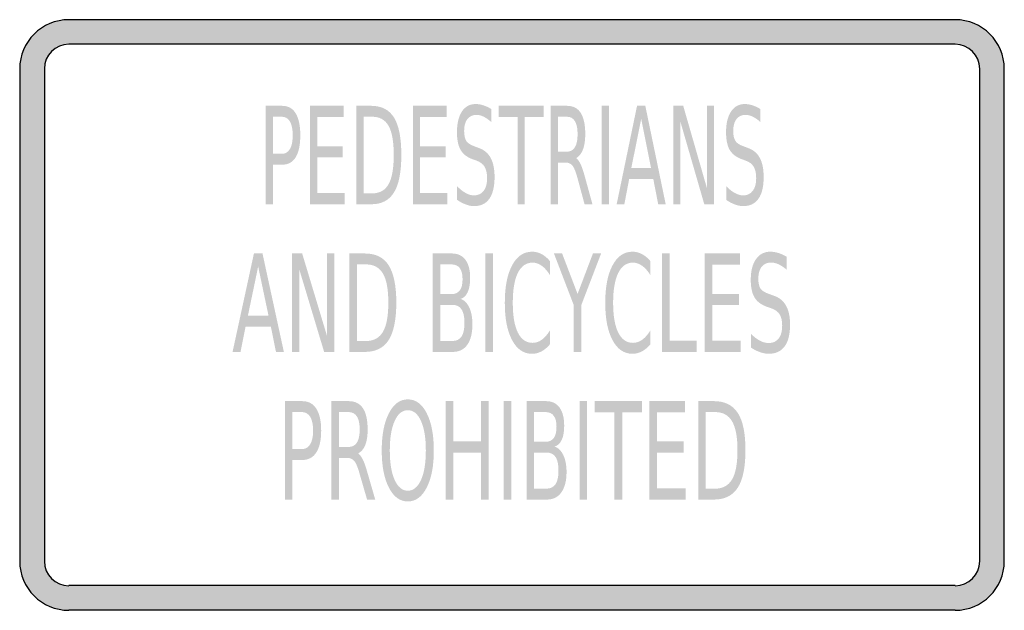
# Model space of a CAD drawing. Header units: inches. Extents: x -0.5 to 0.5, y -0.3 to 0.3.
import ezdxf

# ---------------------------------------------------------------- set-up
doc = ezdxf.new("R2010")
doc.units = ezdxf.units.IN
doc.header["$MEASUREMENT"] = 0

msp = doc.modelspace()

# ---------------------------------------------------------------- hatches: boundary and pattern name
h = msp.add_hatch(color=7)
h.paths.add_polyline_path([(0.45, -0.3), (-0.45, -0.3), (-0.4568, -0.2995), (-0.4633, -0.2982), (-0.4695, -0.296), (-0.4752, -0.2932), (-0.4805, -0.2895), (-0.4853, -0.2853), (-0.4895, -0.2805), (-0.4932, -0.2752), (-0.496, -0.2695), (-0.4982, -0.2633), (-0.4995, -0.2568), (-0.5, -0.25), (-0.5, 0.25), (-0.4995, 0.2568), (-0.4982, 0.2633), (-0.496, 0.2695), (-0.4932, 0.2752), (-0.4895, 0.2805), (-0.4853, 0.2853), (-0.4805, 0.2895), (-0.4752, 0.2932), (-0.4695, 0.296), (-0.4633, 0.2982), (-0.4568, 0.2995), (-0.45, 0.3), (0.45, 0.3), (0.4568, 0.2995), (0.4633, 0.2982), (0.4695, 0.296), (0.4752, 0.2932), (0.4805, 0.2895), (0.4853, 0.2853), (0.4895, 0.2805), (0.4932, 0.2752), (0.496, 0.2695), (0.4982, 0.2633), (0.4995, 0.2568), (0.5, 0.25), (0.5, -0.25), (0.4995, -0.2568), (0.4982, -0.2633), (0.496, -0.2695), (0.4932, -0.2752), (0.4895, -0.2805), (0.4853, -0.2853), (0.4805, -0.2895), (0.4752, -0.2932), (0.4695, -0.296), (0.4633, -0.2982), (0.4568, -0.2995), (0.45, -0.3)])
h.paths.add_polyline_path([(-0.475, 0.25), (-0.475, -0.25), (-0.4747, -0.2533), (-0.474, -0.2567), (-0.473, -0.2597), (-0.4715, -0.2627), (-0.4697, -0.2653), (-0.4677, -0.2677), (-0.4652, -0.2698), (-0.4627, -0.2715), (-0.4597, -0.273), (-0.4567, -0.274), (-0.4533, -0.2747), (-0.45, -0.275), (0.45, -0.275), (0.4533, -0.2747), (0.4567, -0.274), (0.4597, -0.273), (0.4627, -0.2715), (0.4653, -0.2698), (0.4677, -0.2677), (0.4698, -0.2653), (0.4715, -0.2627), (0.473, -0.2597), (0.474, -0.2567), (0.4747, -0.2533), (0.475, -0.25), (0.475, 0.25), (0.4747, 0.2533), (0.474, 0.2567), (0.473, 0.2597), (0.4715, 0.2627), (0.4698, 0.2652), (0.4677, 0.2677), (0.4653, 0.2698), (0.4627, 0.2715), (0.4597, 0.273), (0.4567, 0.274), (0.4533, 0.2747), (0.45, 0.275), (-0.45, 0.275), (-0.4533, 0.2747), (-0.4567, 0.274), (-0.4597, 0.273), (-0.4627, 0.2715), (-0.4652, 0.2698), (-0.4677, 0.2677), (-0.4697, 0.2652), (-0.4715, 0.2627), (-0.473, 0.2597), (-0.474, 0.2567), (-0.4747, 0.2533), (-0.475, 0.25)], flags=0)
h = msp.add_hatch(color=7)
edge = h.paths.add_edge_path()
edge.add_line((-0.2501, 0.2125), (-0.2335, 0.2125))
edge.add_spline(control_points=[(-0.2335, 0.2125), (-0.2274, 0.2125), (-0.2228, 0.21), (-0.2197, 0.2049), (-0.2166, 0.1998), (-0.215, 0.1924), (-0.215, 0.1826), (-0.215, 0.1728), (-0.2166, 0.1653), (-0.2197, 0.1602), (-0.2228, 0.1552), (-0.2274, 0.1527), (-0.2335, 0.1527)], knot_values=[0, 0, 0, 0, 1, 1, 1, 2, 2, 2, 3, 3, 3, 4, 4, 4, 4], degree=3, periodic=0)
edge.add_line((-0.2335, 0.1527), (-0.2427, 0.1527))
edge.add_line((-0.2427, 0.1527), (-0.2427, 0.1125))
edge.add_line((-0.2427, 0.1125), (-0.2501, 0.1125))
edge.add_line((-0.2501, 0.1125), (-0.2501, 0.2125))
edge = h.paths.add_edge_path(flags=0)
edge.add_line((-0.2427, 0.2014), (-0.2427, 0.1638))
edge.add_line((-0.2427, 0.1638), (-0.2335, 0.1638))
edge.add_spline(control_points=[(-0.2335, 0.1638), (-0.2301, 0.1638), (-0.2274, 0.1654), (-0.2255, 0.1687), (-0.2237, 0.1719), (-0.2227, 0.1766), (-0.2227, 0.1826), (-0.2227, 0.1886), (-0.2237, 0.1932), (-0.2255, 0.1965), (-0.2274, 0.1997), (-0.2301, 0.2014), (-0.2335, 0.2014)], knot_values=[0, 0, 0, 0, 1, 1, 1, 2, 2, 2, 3, 3, 3, 4, 4, 4, 4], degree=3, periodic=0)
edge.add_line((-0.2335, 0.2014), (-0.2427, 0.2014))
for points in [[(-0.2051, 0.2125), (-0.1708, 0.2125), (-0.1708, 0.2011), (-0.1978, 0.2011), (-0.1978, 0.1715), (-0.1719, 0.1715), (-0.1719, 0.1601), (-0.1978, 0.1601), (-0.1978, 0.1239), (-0.1701, 0.1239), (-0.1701, 0.1125), (-0.2051, 0.1125), (-0.2051, 0.2125)], [(-0.1006, 0.2125), (-0.0663, 0.2125), (-0.0663, 0.2011), (-0.0933, 0.2011), (-0.0933, 0.1715), (-0.0674, 0.1715), (-0.0674, 0.1601), (-0.0933, 0.1601), (-0.0933, 0.1239), (-0.0656, 0.1239), (-0.0656, 0.1125), (-0.1006, 0.1125), (-0.1006, 0.2125)], [(-0.0137, 0.2125), (0.0323, 0.2125), (0.0323, 0.2011), (0.013, 0.2011), (0.013, 0.1125), (0.0056, 0.1125), (0.0056, 0.2011), (-0.0137, 0.2011), (-0.0137, 0.2125)], [(0.0911, 0.2125), (0.0984, 0.2125), (0.0984, 0.1125), (0.0911, 0.1125), (0.0911, 0.2125)], [(0.164, 0.2125), (0.1739, 0.2125), (0.198, 0.1288), (0.198, 0.2125), (0.2052, 0.2125), (0.2052, 0.1125), (0.1953, 0.1125), (0.1711, 0.1961), (0.1711, 0.1125), (0.164, 0.1125), (0.164, 0.2125)], [(-0.2235, 0.0625), (-0.2131, 0.0625), (-0.1879, -0.0212), (-0.1879, 0.0625), (-0.1805, 0.0625), (-0.1805, -0.0375), (-0.1908, -0.0375), (-0.216, 0.0462), (-0.216, -0.0375), (-0.2235, -0.0375), (-0.2235, 0.0625)], [(-0.027, 0.0625), (-0.0193, 0.0625), (-0.0193, -0.0375), (-0.027, -0.0375), (-0.027, 0.0625)], [(0.0426, 0.0625), (0.0509, 0.0625), (0.0666, 0.0214), (0.0822, 0.0625), (0.0905, 0.0625), (0.0704, 0.0101), (0.0704, -0.0375), (0.0627, -0.0375), (0.0627, 0.0101), (0.0426, 0.0625)], [(0.1523, 0.0625), (0.16, 0.0625), (0.16, -0.0261), (0.1877, -0.0261), (0.1877, -0.0375), (0.1523, -0.0375), (0.1523, 0.0625)], [(0.1957, 0.0625), (0.2316, 0.0625), (0.2316, 0.0511), (0.2034, 0.0511), (0.2034, 0.0215), (0.2305, 0.0215), (0.2305, 0.0101), (0.2034, 0.0101), (0.2034, -0.0261), (0.2323, -0.0261), (0.2323, -0.0375), (0.1957, -0.0375), (0.1957, 0.0625)], [(-0.0673, -0.0875), (-0.0595, -0.0875), (-0.0595, -0.1285), (-0.0315, -0.1285), (-0.0315, -0.0875), (-0.0237, -0.0875), (-0.0237, -0.1875), (-0.0315, -0.1875), (-0.0315, -0.1399), (-0.0595, -0.1399), (-0.0595, -0.1875), (-0.0673, -0.1875), (-0.0673, -0.0875)], [(-0.0083, -0.0875), (-0.0006, -0.0875), (-0.0006, -0.1875), (-0.0083, -0.1875), (-0.0083, -0.0875)], [(0.0686, -0.0875), (0.0763, -0.0875), (0.0763, -0.1875), (0.0686, -0.1875), (0.0686, -0.0875)], [(0.0838, -0.0875), (0.1322, -0.0875), (0.1322, -0.0989), (0.1119, -0.0989), (0.1119, -0.1875), (0.1041, -0.1875), (0.1041, -0.0989), (0.0838, -0.0989), (0.0838, -0.0875)], [(0.1396, -0.0875), (0.1757, -0.0875), (0.1757, -0.0989), (0.1473, -0.0989), (0.1473, -0.1285), (0.1745, -0.1285), (0.1745, -0.1399), (0.1473, -0.1399), (0.1473, -0.1761), (0.1764, -0.1761), (0.1764, -0.1875), (0.1396, -0.1875), (0.1396, -0.0875)]]:
    msp.add_hatch(color=7).paths.add_polyline_path(points)
h = msp.add_hatch(color=7)
edge = h.paths.add_edge_path()
edge.add_line((-0.158, 0.2125), (-0.1429, 0.2125))
edge.add_spline(control_points=[(-0.1429, 0.2125), (-0.1324, 0.2125), (-0.1247, 0.2085), (-0.1197, 0.2004), (-0.1148, 0.1923), (-0.1124, 0.1797), (-0.1124, 0.1626), (-0.1124, 0.1454), (-0.1148, 0.1327), (-0.1198, 0.1246), (-0.1247, 0.1165), (-0.1325, 0.1125), (-0.1429, 0.1125)], knot_values=[0, 0, 0, 0, 1, 1, 1, 2, 2, 2, 3, 3, 3, 4, 4, 4, 4], degree=3, periodic=0)
edge.add_line((-0.1429, 0.1125), (-0.158, 0.1125))
edge.add_line((-0.158, 0.1125), (-0.158, 0.2125))
edge = h.paths.add_edge_path(flags=0)
edge.add_line((-0.1507, 0.2014), (-0.1507, 0.1236))
edge.add_line((-0.1507, 0.1236), (-0.1418, 0.1236))
edge.add_spline(control_points=[(-0.1418, 0.1236), (-0.1343, 0.1236), (-0.1288, 0.1267), (-0.1253, 0.133), (-0.1218, 0.1392), (-0.1201, 0.1491), (-0.1201, 0.1626), (-0.1201, 0.176), (-0.1218, 0.1858), (-0.1253, 0.192), (-0.1288, 0.1983), (-0.1343, 0.2014), (-0.1418, 0.2014)], knot_values=[0, 0, 0, 0, 1, 1, 1, 2, 2, 2, 3, 3, 3, 4, 4, 4, 4], degree=3, periodic=0)
edge.add_line((-0.1418, 0.2014), (-0.1507, 0.2014))
h = msp.add_hatch(color=7)
edge = h.paths.add_edge_path()
edge.add_line((-0.021, 0.2092), (-0.021, 0.196))
edge.add_spline(control_points=[(-0.021, 0.196), (-0.0238, 0.1985), (-0.0264, 0.2003), (-0.0289, 0.2015), (-0.0313, 0.2027), (-0.0337, 0.2033), (-0.036, 0.2033), (-0.04, 0.2033), (-0.0431, 0.2019), (-0.0453, 0.199), (-0.0475, 0.1962), (-0.0486, 0.1921), (-0.0486, 0.1868), (-0.0486, 0.1824), (-0.0478, 0.1791), (-0.0464, 0.1768), (-0.045, 0.1746), (-0.0422, 0.1728), (-0.0382, 0.1714)], knot_values=[0, 0, 0, 0, 1, 1, 1, 2, 2, 2, 3, 3, 3, 4, 4, 4, 5, 5, 5, 6, 6, 6, 6], degree=3, periodic=0)
edge.add_line((-0.0382, 0.1714), (-0.0338, 0.1697))
edge.add_spline(control_points=[(-0.0338, 0.1697), (-0.0283, 0.1678), (-0.0242, 0.1644), (-0.0216, 0.1595), (-0.019, 0.1547), (-0.0177, 0.1482), (-0.0177, 0.1401), (-0.0177, 0.1304), (-0.0195, 0.1231), (-0.023, 0.1181), (-0.0265, 0.1131), (-0.0317, 0.1106), (-0.0385, 0.1106), (-0.0411, 0.1106), (-0.0438, 0.1111), (-0.0467, 0.1122), (-0.0496, 0.1132), (-0.0526, 0.1148), (-0.0557, 0.1169)], knot_values=[0, 0, 0, 0, 1, 1, 1, 2, 2, 2, 3, 3, 3, 4, 4, 4, 5, 5, 5, 6, 6, 6, 6], degree=3, periodic=0)
edge.add_line((-0.0557, 0.1169), (-0.0557, 0.1308))
edge.add_spline(control_points=[(-0.0557, 0.1308), (-0.0527, 0.1278), (-0.0498, 0.1254), (-0.0469, 0.1239), (-0.0441, 0.1223), (-0.0413, 0.1215), (-0.0385, 0.1215), (-0.0343, 0.1215), (-0.0311, 0.1231), (-0.0288, 0.1261), (-0.0265, 0.1291), (-0.0253, 0.1335), (-0.0253, 0.1391), (-0.0253, 0.144), (-0.0262, 0.1478), (-0.0278, 0.1506), (-0.0295, 0.1534), (-0.0322, 0.1554), (-0.0359, 0.1568)], knot_values=[0, 0, 0, 0, 1, 1, 1, 2, 2, 2, 3, 3, 3, 4, 4, 4, 5, 5, 5, 6, 6, 6, 6], degree=3, periodic=0)
edge.add_line((-0.0359, 0.1568), (-0.0404, 0.1584))
edge.add_spline(control_points=[(-0.0404, 0.1584), (-0.0459, 0.1604), (-0.0498, 0.1636), (-0.0523, 0.1679), (-0.0547, 0.1722), (-0.0559, 0.1781), (-0.0559, 0.1858), (-0.0559, 0.1946), (-0.0542, 0.2016), (-0.0509, 0.2067), (-0.0475, 0.2118), (-0.0428, 0.2143), (-0.0369, 0.2143), (-0.0343, 0.2143), (-0.0317, 0.2139), (-0.0291, 0.213), (-0.0264, 0.2122), (-0.0237, 0.2109), (-0.021, 0.2092)], knot_values=[0, 0, 0, 0, 1, 1, 1, 2, 2, 2, 3, 3, 3, 4, 4, 4, 5, 5, 5, 6, 6, 6, 6], degree=3, periodic=0)
h = msp.add_hatch(color=7)
edge = h.paths.add_edge_path()
edge.add_spline(control_points=[(0.0651, 0.1594), (0.0667, 0.1584), (0.0682, 0.1563), (0.0697, 0.1531), (0.0712, 0.1499), (0.0727, 0.1454), (0.0742, 0.1398)], knot_values=[0, 0, 0, 0, 1, 1, 1, 2, 2, 2, 2], degree=3, periodic=0)
edge.add_line((0.0742, 0.1398), (0.0817, 0.1125))
edge.add_line((0.0817, 0.1125), (0.0737, 0.1125))
edge.add_line((0.0737, 0.1125), (0.0668, 0.1381))
edge.add_spline(control_points=[(0.0668, 0.1381), (0.065, 0.1448), (0.0633, 0.1493), (0.0616, 0.1515), (0.0599, 0.1537), (0.0576, 0.1548), (0.0547, 0.1548)], knot_values=[0, 0, 0, 0, 1, 1, 1, 2, 2, 2, 2], degree=3, periodic=0)
edge.add_line((0.0547, 0.1548), (0.0467, 0.1548))
edge.add_line((0.0467, 0.1548), (0.0467, 0.1125))
edge.add_line((0.0467, 0.1125), (0.0393, 0.1125))
edge.add_line((0.0393, 0.1125), (0.0393, 0.2125))
edge.add_line((0.0393, 0.2125), (0.0559, 0.2125))
edge.add_spline(control_points=[(0.0559, 0.2125), (0.0621, 0.2125), (0.0668, 0.2101), (0.0698, 0.2053), (0.0729, 0.2005), (0.0744, 0.1933), (0.0744, 0.1837), (0.0744, 0.1774), (0.0736, 0.1722), (0.072, 0.168), (0.0704, 0.1639), (0.0681, 0.161), (0.0651, 0.1594)], knot_values=[0, 0, 0, 0, 1, 1, 1, 2, 2, 2, 3, 3, 3, 4, 4, 4, 4], degree=3, periodic=0)
edge = h.paths.add_edge_path(flags=0)
edge.add_line((0.0467, 0.2014), (0.0467, 0.1659))
edge.add_line((0.0467, 0.1659), (0.0559, 0.1659))
edge.add_spline(control_points=[(0.0559, 0.1659), (0.0594, 0.1659), (0.0621, 0.1674), (0.0639, 0.1704), (0.0657, 0.1734), (0.0666, 0.1778), (0.0666, 0.1837), (0.0666, 0.1895), (0.0657, 0.1939), (0.0639, 0.1969), (0.0621, 0.1999), (0.0594, 0.2014), (0.0559, 0.2014)], knot_values=[0, 0, 0, 0, 1, 1, 1, 2, 2, 2, 3, 3, 3, 4, 4, 4, 4], degree=3, periodic=0)
edge.add_line((0.0559, 0.2014), (0.0467, 0.2014))
h = msp.add_hatch(color=7)
h.paths.add_polyline_path([(0.127, 0.2125), (0.1354, 0.2125), (0.1561, 0.1125), (0.1485, 0.1125), (0.1435, 0.1381), (0.119, 0.1381), (0.1141, 0.1125), (0.1063, 0.1125), (0.127, 0.2125)])
h.paths.add_polyline_path([(0.1312, 0.1992), (0.1212, 0.1494), (0.1412, 0.1494), (0.1312, 0.1992)], flags=0)
h = msp.add_hatch(color=7)
edge = h.paths.add_edge_path()
edge.add_line((0.2523, 0.2092), (0.2523, 0.196))
edge.add_spline(control_points=[(0.2523, 0.196), (0.2496, 0.1985), (0.2469, 0.2003), (0.2444, 0.2015), (0.242, 0.2027), (0.2396, 0.2033), (0.2373, 0.2033), (0.2333, 0.2033), (0.2302, 0.2019), (0.228, 0.199), (0.2258, 0.1962), (0.2247, 0.1921), (0.2247, 0.1868), (0.2247, 0.1824), (0.2255, 0.1791), (0.2269, 0.1768), (0.2284, 0.1746), (0.2311, 0.1728), (0.2351, 0.1714)], knot_values=[0, 0, 0, 0, 1, 1, 1, 2, 2, 2, 3, 3, 3, 4, 4, 4, 5, 5, 5, 6, 6, 6, 6], degree=3, periodic=0)
edge.add_line((0.2351, 0.1714), (0.2396, 0.1697))
edge.add_spline(control_points=[(0.2396, 0.1697), (0.2451, 0.1678), (0.2491, 0.1644), (0.2517, 0.1595), (0.2543, 0.1547), (0.2556, 0.1482), (0.2556, 0.1401), (0.2556, 0.1304), (0.2539, 0.1231), (0.2503, 0.1181), (0.2468, 0.1131), (0.2416, 0.1106), (0.2348, 0.1106), (0.2322, 0.1106), (0.2295, 0.1111), (0.2266, 0.1122), (0.2237, 0.1132), (0.2207, 0.1148), (0.2176, 0.1169)], knot_values=[0, 0, 0, 0, 1, 1, 1, 2, 2, 2, 3, 3, 3, 4, 4, 4, 5, 5, 5, 6, 6, 6, 6], degree=3, periodic=0)
edge.add_line((0.2176, 0.1169), (0.2176, 0.1308))
edge.add_spline(control_points=[(0.2176, 0.1308), (0.2206, 0.1278), (0.2235, 0.1254), (0.2264, 0.1239), (0.2292, 0.1223), (0.232, 0.1215), (0.2348, 0.1215), (0.239, 0.1215), (0.2422, 0.1231), (0.2445, 0.1261), (0.2468, 0.1291), (0.248, 0.1335), (0.248, 0.1391), (0.248, 0.144), (0.2471, 0.1478), (0.2455, 0.1506), (0.2439, 0.1534), (0.2412, 0.1554), (0.2374, 0.1568)], knot_values=[0, 0, 0, 0, 1, 1, 1, 2, 2, 2, 3, 3, 3, 4, 4, 4, 5, 5, 5, 6, 6, 6, 6], degree=3, periodic=0)
edge.add_line((0.2374, 0.1568), (0.233, 0.1584))
edge.add_spline(control_points=[(0.233, 0.1584), (0.2275, 0.1604), (0.2235, 0.1636), (0.221, 0.1679), (0.2186, 0.1722), (0.2174, 0.1781), (0.2174, 0.1858), (0.2174, 0.1946), (0.2191, 0.2016), (0.2225, 0.2067), (0.2258, 0.2118), (0.2305, 0.2143), (0.2364, 0.2143), (0.239, 0.2143), (0.2416, 0.2139), (0.2442, 0.213), (0.2469, 0.2122), (0.2496, 0.2109), (0.2523, 0.2092)], knot_values=[0, 0, 0, 0, 1, 1, 1, 2, 2, 2, 3, 3, 3, 4, 4, 4, 5, 5, 5, 6, 6, 6, 6], degree=3, periodic=0)
h = msp.add_hatch(color=7)
h.paths.add_polyline_path([(-0.2621, 0.0625), (-0.2534, 0.0625), (-0.2317, -0.0375), (-0.2397, -0.0375), (-0.2449, -0.0119), (-0.2706, -0.0119), (-0.2757, -0.0375), (-0.2838, -0.0375), (-0.2621, 0.0625)])
h.paths.add_polyline_path([(-0.2578, 0.0492), (-0.2682, -0.0006), (-0.2473, -0.0006), (-0.2578, 0.0492)], flags=0)
h = msp.add_hatch(color=7)
edge = h.paths.add_edge_path()
edge.add_line((-0.1652, 0.0625), (-0.1494, 0.0625))
edge.add_spline(control_points=[(-0.1494, 0.0625), (-0.1384, 0.0625), (-0.1303, 0.0585), (-0.1252, 0.0504), (-0.1201, 0.0423), (-0.1175, 0.0297), (-0.1175, 0.0126), (-0.1175, -0.0046), (-0.1201, -0.0173), (-0.1252, -0.0254), (-0.1304, -0.0335), (-0.1385, -0.0375), (-0.1494, -0.0375)], knot_values=[0, 0, 0, 0, 1, 1, 1, 2, 2, 2, 3, 3, 3, 4, 4, 4, 4], degree=3, periodic=0)
edge.add_line((-0.1494, -0.0375), (-0.1652, -0.0375))
edge.add_line((-0.1652, -0.0375), (-0.1652, 0.0625))
edge = h.paths.add_edge_path(flags=0)
edge.add_line((-0.1575, 0.0514), (-0.1575, -0.0264))
edge.add_line((-0.1575, -0.0264), (-0.1483, -0.0264))
edge.add_spline(control_points=[(-0.1483, -0.0264), (-0.1404, -0.0264), (-0.1347, -0.0233), (-0.131, -0.017), (-0.1274, -0.0108), (-0.1256, -0.0009), (-0.1256, 0.0126), (-0.1256, 0.026), (-0.1274, 0.0358), (-0.131, 0.042), (-0.1347, 0.0483), (-0.1404, 0.0514), (-0.1483, 0.0514)], knot_values=[0, 0, 0, 0, 1, 1, 1, 2, 2, 2, 3, 3, 3, 4, 4, 4, 4], degree=3, periodic=0)
edge.add_line((-0.1483, 0.0514), (-0.1575, 0.0514))
h = msp.add_hatch(color=7)
edge = h.paths.add_edge_path()
edge.add_line((-0.0805, 0.0625), (-0.0609, 0.0625))
edge.add_spline(control_points=[(-0.0609, 0.0625), (-0.055, 0.0625), (-0.0505, 0.0603), (-0.0473, 0.0561), (-0.0441, 0.0518), (-0.0425, 0.0457), (-0.0425, 0.0378), (-0.0425, 0.0317), (-0.0434, 0.0268), (-0.045, 0.0232), (-0.0466, 0.0196), (-0.049, 0.0173), (-0.0521, 0.0164)], knot_values=[0, 0, 0, 0, 1, 1, 1, 2, 2, 2, 3, 3, 3, 4, 4, 4, 4], degree=3, periodic=0)
edge.add_spline(control_points=[(-0.0521, 0.0164), (-0.0483, 0.015), (-0.0454, 0.012), (-0.0433, 0.0075), (-0.0412, 0.0029), (-0.0402, -0.0027), (-0.0402, -0.0095), (-0.0402, -0.0184), (-0.0419, -0.0253), (-0.0454, -0.0302), (-0.0488, -0.0351), (-0.0537, -0.0375), (-0.0601, -0.0375)], knot_values=[0, 0, 0, 0, 1, 1, 1, 2, 2, 2, 3, 3, 3, 4, 4, 4, 4], degree=3, periodic=0)
edge.add_line((-0.0601, -0.0375), (-0.0805, -0.0375))
edge.add_line((-0.0805, -0.0375), (-0.0805, 0.0625))
edge = h.paths.add_edge_path(flags=0)
edge.add_line((-0.0728, 0.0103), (-0.0728, -0.0264))
edge.add_line((-0.0728, -0.0264), (-0.0605, -0.0264))
edge.add_spline(control_points=[(-0.0605, -0.0264), (-0.0563, -0.0264), (-0.0533, -0.0249), (-0.0513, -0.0219), (-0.0493, -0.0189), (-0.0483, -0.0142), (-0.0483, -0.008), (-0.0483, -0.0018), (-0.0493, 0.0028), (-0.0513, 0.0058), (-0.0533, 0.0088), (-0.0563, 0.0103), (-0.0605, 0.0103)], knot_values=[0, 0, 0, 0, 1, 1, 1, 2, 2, 2, 3, 3, 3, 4, 4, 4, 4], degree=3, periodic=0)
edge.add_line((-0.0605, 0.0103), (-0.0728, 0.0103))
edge = h.paths.add_edge_path(flags=0)
edge.add_line((-0.0728, 0.0514), (-0.0728, 0.0212))
edge.add_line((-0.0728, 0.0212), (-0.0614, 0.0212))
edge.add_spline(control_points=[(-0.0614, 0.0212), (-0.0577, 0.0212), (-0.0549, 0.0225), (-0.053, 0.025), (-0.0512, 0.0274), (-0.0502, 0.0312), (-0.0502, 0.0363), (-0.0502, 0.0414), (-0.0512, 0.0451), (-0.053, 0.0476), (-0.0549, 0.0501), (-0.0577, 0.0514), (-0.0614, 0.0514)], knot_values=[0, 0, 0, 0, 1, 1, 1, 2, 2, 2, 3, 3, 3, 4, 4, 4, 4], degree=3, periodic=0)
edge.add_line((-0.0614, 0.0514), (-0.0728, 0.0514))
h = msp.add_hatch(color=7)
edge = h.paths.add_edge_path()
edge.add_line((0.0385, 0.0548), (0.0385, 0.0405))
edge.add_spline(control_points=[(0.0385, 0.0405), (0.0359, 0.0448), (0.0331, 0.0479), (0.0302, 0.05), (0.0273, 0.0521), (0.0241, 0.0532), (0.0208, 0.0532), (0.0144, 0.0532), (0.0094, 0.0497), (0.0059, 0.0427), (0.0025, 0.0357), (0.0008, 0.0256), (0.0008, 0.0124), (0.0008, -0.0008), (0.0025, -0.0109), (0.0059, -0.0178), (0.0094, -0.0248), (0.0144, -0.0283), (0.0208, -0.0283), (0.0241, -0.0283), (0.0273, -0.0273), (0.0302, -0.0252), (0.0331, -0.0231), (0.0359, -0.0199), (0.0385, -0.0157)], knot_values=[0, 0, 0, 0, 1, 1, 1, 2, 2, 2, 3, 3, 3, 4, 4, 4, 5, 5, 5, 6, 6, 6, 7, 7, 7, 8, 8, 8, 8], degree=3, periodic=0)
edge.add_line((0.0385, -0.0157), (0.0385, -0.0298))
edge.add_spline(control_points=[(0.0385, -0.0298), (0.0358, -0.033), (0.0329, -0.0354), (0.0299, -0.037), (0.0269, -0.0386), (0.0237, -0.0394), (0.0204, -0.0394), (0.0118, -0.0394), (0.005, -0.0348), (0.0001, -0.0255), (-0.0049, -0.0163), (-0.0073, -0.0036), (-0.0073, 0.0124), (-0.0073, 0.0285), (-0.0049, 0.0411), (0.0001, 0.0504), (0.005, 0.0597), (0.0118, 0.0643), (0.0204, 0.0643), (0.0238, 0.0643), (0.027, 0.0635), (0.03, 0.0619), (0.033, 0.0603), (0.0358, 0.058), (0.0385, 0.0548)], knot_values=[0, 0, 0, 0, 1, 1, 1, 2, 2, 2, 3, 3, 3, 4, 4, 4, 5, 5, 5, 6, 6, 6, 7, 7, 7, 8, 8, 8, 8], degree=3, periodic=0)
h = msp.add_hatch(color=7)
edge = h.paths.add_edge_path()
edge.add_line((0.1405, 0.0548), (0.1405, 0.0405))
edge.add_spline(control_points=[(0.1405, 0.0405), (0.1379, 0.0448), (0.1351, 0.0479), (0.1322, 0.05), (0.1292, 0.0521), (0.1261, 0.0532), (0.1228, 0.0532), (0.1163, 0.0532), (0.1114, 0.0497), (0.1079, 0.0427), (0.1045, 0.0357), (0.1027, 0.0256), (0.1027, 0.0124), (0.1027, -0.0008), (0.1045, -0.0109), (0.1079, -0.0178), (0.1114, -0.0248), (0.1163, -0.0283), (0.1228, -0.0283), (0.1261, -0.0283), (0.1292, -0.0273), (0.1322, -0.0252), (0.1351, -0.0231), (0.1379, -0.0199), (0.1405, -0.0157)], knot_values=[0, 0, 0, 0, 1, 1, 1, 2, 2, 2, 3, 3, 3, 4, 4, 4, 5, 5, 5, 6, 6, 6, 7, 7, 7, 8, 8, 8, 8], degree=3, periodic=0)
edge.add_line((0.1405, -0.0157), (0.1405, -0.0298))
edge.add_spline(control_points=[(0.1405, -0.0298), (0.1378, -0.033), (0.1349, -0.0354), (0.1319, -0.037), (0.1289, -0.0386), (0.1257, -0.0394), (0.1224, -0.0394), (0.1138, -0.0394), (0.107, -0.0348), (0.1021, -0.0255), (0.0971, -0.0163), (0.0947, -0.0036), (0.0947, 0.0124), (0.0947, 0.0285), (0.0971, 0.0411), (0.1021, 0.0504), (0.107, 0.0597), (0.1138, 0.0643), (0.1224, 0.0643), (0.1258, 0.0643), (0.129, 0.0635), (0.132, 0.0619), (0.135, 0.0603), (0.1378, 0.058), (0.1405, 0.0548)], knot_values=[0, 0, 0, 0, 1, 1, 1, 2, 2, 2, 3, 3, 3, 4, 4, 4, 5, 5, 5, 6, 6, 6, 7, 7, 7, 8, 8, 8, 8], degree=3, periodic=0)
h = msp.add_hatch(color=7)
edge = h.paths.add_edge_path()
edge.add_line((0.279, 0.0592), (0.279, 0.046))
edge.add_spline(control_points=[(0.279, 0.046), (0.2761, 0.0485), (0.2733, 0.0503), (0.2707, 0.0515), (0.2682, 0.0527), (0.2657, 0.0533), (0.2633, 0.0533), (0.2591, 0.0533), (0.2558, 0.0519), (0.2536, 0.049), (0.2513, 0.0462), (0.2502, 0.0421), (0.2502, 0.0368), (0.2502, 0.0324), (0.2509, 0.0291), (0.2524, 0.0268), (0.2539, 0.0246), (0.2568, 0.0228), (0.261, 0.0214)], knot_values=[0, 0, 0, 0, 1, 1, 1, 2, 2, 2, 3, 3, 3, 4, 4, 4, 5, 5, 5, 6, 6, 6, 6], degree=3, periodic=0)
edge.add_line((0.261, 0.0214), (0.2656, 0.0197))
edge.add_spline(control_points=[(0.2656, 0.0197), (0.2714, 0.0178), (0.2756, 0.0144), (0.2783, 0.0095), (0.2811, 0.0047), (0.2824, -0.0018), (0.2824, -0.0099), (0.2824, -0.0196), (0.2806, -0.0269), (0.2769, -0.0319), (0.2732, -0.0369), (0.2678, -0.0394), (0.2607, -0.0394), (0.258, -0.0394), (0.2551, -0.0389), (0.2521, -0.0378), (0.249, -0.0368), (0.2459, -0.0352), (0.2427, -0.0331)], knot_values=[0, 0, 0, 0, 1, 1, 1, 2, 2, 2, 3, 3, 3, 4, 4, 4, 5, 5, 5, 6, 6, 6, 6], degree=3, periodic=0)
edge.add_line((0.2427, -0.0331), (0.2427, -0.0192))
edge.add_spline(control_points=[(0.2427, -0.0192), (0.2458, -0.0222), (0.2489, -0.0246), (0.2518, -0.0261), (0.2548, -0.0277), (0.2578, -0.0285), (0.2607, -0.0285), (0.2651, -0.0285), (0.2684, -0.0269), (0.2708, -0.0239), (0.2732, -0.0209), (0.2744, -0.0165), (0.2744, -0.0109), (0.2744, -0.006), (0.2736, -0.0022), (0.2718, 0.0006), (0.2701, 0.0034), (0.2673, 0.0054), (0.2634, 0.0068)], knot_values=[0, 0, 0, 0, 1, 1, 1, 2, 2, 2, 3, 3, 3, 4, 4, 4, 5, 5, 5, 6, 6, 6, 6], degree=3, periodic=0)
edge.add_line((0.2634, 0.0068), (0.2587, 0.0084))
edge.add_spline(control_points=[(0.2587, 0.0084), (0.253, 0.0105), (0.2488, 0.0136), (0.2463, 0.0179), (0.2437, 0.0222), (0.2425, 0.0281), (0.2425, 0.0358), (0.2425, 0.0446), (0.2442, 0.0516), (0.2478, 0.0567), (0.2513, 0.0618), (0.2562, 0.0643), (0.2624, 0.0643), (0.2651, 0.0643), (0.2678, 0.0639), (0.2705, 0.063), (0.2733, 0.0622), (0.2761, 0.0609), (0.279, 0.0592)], knot_values=[0, 0, 0, 0, 1, 1, 1, 2, 2, 2, 3, 3, 3, 4, 4, 4, 5, 5, 5, 6, 6, 6, 6], degree=3, periodic=0)
h = msp.add_hatch(color=7)
edge = h.paths.add_edge_path()
edge.add_line((-0.2307, -0.0875), (-0.2133, -0.0875))
edge.add_spline(control_points=[(-0.2133, -0.0875), (-0.2069, -0.0875), (-0.202, -0.09), (-0.1988, -0.0951), (-0.1955, -0.1002), (-0.1938, -0.1076), (-0.1938, -0.1174), (-0.1938, -0.1272), (-0.1955, -0.1347), (-0.1988, -0.1397), (-0.202, -0.1448), (-0.2069, -0.1473), (-0.2133, -0.1473)], knot_values=[0, 0, 0, 0, 1, 1, 1, 2, 2, 2, 3, 3, 3, 4, 4, 4, 4], degree=3, periodic=0)
edge.add_line((-0.2133, -0.1473), (-0.223, -0.1473))
edge.add_line((-0.223, -0.1473), (-0.223, -0.1875))
edge.add_line((-0.223, -0.1875), (-0.2307, -0.1875))
edge.add_line((-0.2307, -0.1875), (-0.2307, -0.0875))
edge = h.paths.add_edge_path(flags=0)
edge.add_line((-0.223, -0.0986), (-0.223, -0.1362))
edge.add_line((-0.223, -0.1362), (-0.2133, -0.1362))
edge.add_spline(control_points=[(-0.2133, -0.1362), (-0.2097, -0.1362), (-0.2069, -0.1346), (-0.2049, -0.1313), (-0.203, -0.128), (-0.202, -0.1234), (-0.202, -0.1174), (-0.202, -0.1114), (-0.203, -0.1068), (-0.2049, -0.1035), (-0.2069, -0.1003), (-0.2097, -0.0986), (-0.2133, -0.0986)], knot_values=[0, 0, 0, 0, 1, 1, 1, 2, 2, 2, 3, 3, 3, 4, 4, 4, 4], degree=3, periodic=0)
edge.add_line((-0.2133, -0.0986), (-0.223, -0.0986))
h = msp.add_hatch(color=7)
edge = h.paths.add_edge_path()
edge.add_spline(control_points=[(-0.1563, -0.1406), (-0.1547, -0.1416), (-0.1531, -0.1437), (-0.1515, -0.1469), (-0.1499, -0.1501), (-0.1484, -0.1545), (-0.1468, -0.1602)], knot_values=[0, 0, 0, 0, 1, 1, 1, 2, 2, 2, 2], degree=3, periodic=0)
edge.add_line((-0.1468, -0.1602), (-0.1389, -0.1875))
edge.add_line((-0.1389, -0.1875), (-0.1472, -0.1875))
edge.add_line((-0.1472, -0.1875), (-0.1546, -0.1619))
edge.add_spline(control_points=[(-0.1546, -0.1619), (-0.1564, -0.1552), (-0.1583, -0.1507), (-0.16, -0.1485), (-0.1618, -0.1463), (-0.1642, -0.1452), (-0.1673, -0.1452)], knot_values=[0, 0, 0, 0, 1, 1, 1, 2, 2, 2, 2], degree=3, periodic=0)
edge.add_line((-0.1673, -0.1452), (-0.1757, -0.1452))
edge.add_line((-0.1757, -0.1452), (-0.1757, -0.1875))
edge.add_line((-0.1757, -0.1875), (-0.1835, -0.1875))
edge.add_line((-0.1835, -0.1875), (-0.1835, -0.0875))
edge.add_line((-0.1835, -0.0875), (-0.166, -0.0875))
edge.add_spline(control_points=[(-0.166, -0.0875), (-0.1595, -0.0875), (-0.1546, -0.0899), (-0.1514, -0.0947), (-0.1482, -0.0994), (-0.1466, -0.1067), (-0.1466, -0.1163), (-0.1466, -0.1226), (-0.1474, -0.1278), (-0.149, -0.132), (-0.1507, -0.1361), (-0.1531, -0.139), (-0.1563, -0.1406)], knot_values=[0, 0, 0, 0, 1, 1, 1, 2, 2, 2, 3, 3, 3, 4, 4, 4, 4], degree=3, periodic=0)
edge = h.paths.add_edge_path(flags=0)
edge.add_line((-0.1757, -0.0986), (-0.1757, -0.1341))
edge.add_line((-0.1757, -0.1341), (-0.166, -0.1341))
edge.add_spline(control_points=[(-0.166, -0.1341), (-0.1623, -0.1341), (-0.1594, -0.1326), (-0.1575, -0.1296), (-0.1556, -0.1266), (-0.1547, -0.1222), (-0.1547, -0.1163), (-0.1547, -0.1105), (-0.1556, -0.106), (-0.1575, -0.1031), (-0.1594, -0.1001), (-0.1623, -0.0986), (-0.166, -0.0986)], knot_values=[0, 0, 0, 0, 1, 1, 1, 2, 2, 2, 3, 3, 3, 4, 4, 4, 4], degree=3, periodic=0)
edge.add_line((-0.166, -0.0986), (-0.1757, -0.0986))
h = msp.add_hatch(color=7)
edge = h.paths.add_edge_path()
edge.add_spline(control_points=[(-0.1058, -0.0857), (-0.0978, -0.0857), (-0.0914, -0.0904), (-0.0866, -0.0998), (-0.0818, -0.1092), (-0.0794, -0.1218), (-0.0794, -0.1376), (-0.0794, -0.1534), (-0.0818, -0.1659), (-0.0866, -0.1753), (-0.0914, -0.1847), (-0.0978, -0.1894), (-0.1058, -0.1894), (-0.1138, -0.1894), (-0.1202, -0.1848), (-0.125, -0.1754), (-0.1299, -0.166), (-0.1323, -0.1534), (-0.1323, -0.1376), (-0.1323, -0.1218), (-0.1299, -0.1092), (-0.125, -0.0998), (-0.1202, -0.0904), (-0.1138, -0.0857), (-0.1058, -0.0857)], knot_values=[0, 0, 0, 0, 1, 1, 1, 2, 2, 2, 3, 3, 3, 4, 4, 4, 5, 5, 5, 6, 6, 6, 7, 7, 7, 8, 8, 8, 8], degree=3, periodic=0)
edge = h.paths.add_edge_path(flags=0)
edge.add_spline(control_points=[(-0.1058, -0.0967), (-0.1114, -0.0967), (-0.1159, -0.1003), (-0.1192, -0.1077), (-0.1225, -0.115), (-0.1241, -0.125), (-0.1241, -0.1376), (-0.1241, -0.1502), (-0.1225, -0.1602), (-0.1192, -0.1675), (-0.1159, -0.1748), (-0.1114, -0.1785), (-0.1058, -0.1785), (-0.1002, -0.1785), (-0.0957, -0.1748), (-0.0924, -0.1675), (-0.0891, -0.1602), (-0.0875, -0.1502), (-0.0875, -0.1376), (-0.0875, -0.125), (-0.0891, -0.115), (-0.0924, -0.1077), (-0.0957, -0.1003), (-0.1002, -0.0967), (-0.1058, -0.0967)], knot_values=[0, 0, 0, 0, 1, 1, 1, 2, 2, 2, 3, 3, 3, 4, 4, 4, 5, 5, 5, 6, 6, 6, 7, 7, 7, 8, 8, 8, 8], degree=3, periodic=0)
h = msp.add_hatch(color=7)
edge = h.paths.add_edge_path()
edge.add_line((0.0148, -0.0875), (0.0345, -0.0875))
edge.add_spline(control_points=[(0.0345, -0.0875), (0.0404, -0.0875), (0.045, -0.0896), (0.0482, -0.0939), (0.0514, -0.0982), (0.053, -0.1043), (0.053, -0.1122), (0.053, -0.1183), (0.0522, -0.1232), (0.0505, -0.1268), (0.0489, -0.1304), (0.0465, -0.1327), (0.0433, -0.1336)], knot_values=[0, 0, 0, 0, 1, 1, 1, 2, 2, 2, 3, 3, 3, 4, 4, 4, 4], degree=3, periodic=0)
edge.add_spline(control_points=[(0.0433, -0.1336), (0.0471, -0.135), (0.0501, -0.138), (0.0522, -0.1425), (0.0543, -0.1471), (0.0554, -0.1527), (0.0554, -0.1595), (0.0554, -0.1684), (0.0536, -0.1753), (0.0501, -0.1802), (0.0467, -0.1851), (0.0417, -0.1875), (0.0353, -0.1875)], knot_values=[0, 0, 0, 0, 1, 1, 1, 2, 2, 2, 3, 3, 3, 4, 4, 4, 4], degree=3, periodic=0)
edge.add_line((0.0353, -0.1875), (0.0148, -0.1875))
edge.add_line((0.0148, -0.1875), (0.0148, -0.0875))
edge = h.paths.add_edge_path(flags=0)
edge.add_line((0.0225, -0.1397), (0.0225, -0.1764))
edge.add_line((0.0225, -0.1764), (0.0349, -0.1764))
edge.add_spline(control_points=[(0.0349, -0.1764), (0.0391, -0.1764), (0.0422, -0.1749), (0.0442, -0.1719), (0.0462, -0.1688), (0.0472, -0.1642), (0.0472, -0.158), (0.0472, -0.1518), (0.0462, -0.1472), (0.0442, -0.1442), (0.0422, -0.1412), (0.0391, -0.1397), (0.0349, -0.1397)], knot_values=[0, 0, 0, 0, 1, 1, 1, 2, 2, 2, 3, 3, 3, 4, 4, 4, 4], degree=3, periodic=0)
edge.add_line((0.0349, -0.1397), (0.0225, -0.1397))
edge = h.paths.add_edge_path(flags=0)
edge.add_line((0.0225, -0.0986), (0.0225, -0.1288))
edge.add_line((0.0225, -0.1288), (0.034, -0.1288))
edge.add_spline(control_points=[(0.034, -0.1288), (0.0378, -0.1288), (0.0406, -0.1275), (0.0424, -0.125), (0.0443, -0.1226), (0.0452, -0.1188), (0.0452, -0.1137), (0.0452, -0.1086), (0.0443, -0.1049), (0.0424, -0.1024), (0.0406, -0.0999), (0.0378, -0.0986), (0.034, -0.0986)], knot_values=[0, 0, 0, 0, 1, 1, 1, 2, 2, 2, 3, 3, 3, 4, 4, 4, 4], degree=3, periodic=0)
edge.add_line((0.034, -0.0986), (0.0225, -0.0986))
h = msp.add_hatch(color=7)
edge = h.paths.add_edge_path()
edge.add_line((0.1891, -0.0875), (0.205, -0.0875))
edge.add_spline(control_points=[(0.205, -0.0875), (0.2161, -0.0875), (0.2242, -0.0915), (0.2294, -0.0996), (0.2346, -0.1077), (0.2371, -0.1203), (0.2371, -0.1374), (0.2371, -0.1546), (0.2345, -0.1673), (0.2293, -0.1754), (0.2241, -0.1835), (0.216, -0.1875), (0.205, -0.1875)], knot_values=[0, 0, 0, 0, 1, 1, 1, 2, 2, 2, 3, 3, 3, 4, 4, 4, 4], degree=3, periodic=0)
edge.add_line((0.205, -0.1875), (0.1891, -0.1875))
edge.add_line((0.1891, -0.1875), (0.1891, -0.0875))
edge = h.paths.add_edge_path(flags=0)
edge.add_line((0.1968, -0.0986), (0.1968, -0.1764))
edge.add_line((0.1968, -0.1764), (0.2062, -0.1764))
edge.add_spline(control_points=[(0.2062, -0.1764), (0.2141, -0.1764), (0.2198, -0.1733), (0.2235, -0.167), (0.2272, -0.1608), (0.229, -0.1509), (0.229, -0.1374), (0.229, -0.124), (0.2272, -0.1142), (0.2235, -0.108), (0.2198, -0.1017), (0.2141, -0.0986), (0.2062, -0.0986)], knot_values=[0, 0, 0, 0, 1, 1, 1, 2, 2, 2, 3, 3, 3, 4, 4, 4, 4], degree=3, periodic=0)
edge.add_line((0.2062, -0.0986), (0.1968, -0.0986))

# ---------------------------------------------------------------- linework, layer by layer
at = {"color": 7}
for p, q in [((0.45, 0.3), (-0.45, 0.3)), ((0.45, 0.275), (-0.45, 0.275)), ((-0.5, 0.25), (-0.5, -0.25)), ((-0.4749, 0.25), (-0.4749, -0.25)), ((0.475, -0.25), (0.475, 0.25)), ((0.5, -0.25), (0.5, 0.25)), ((0.45, -0.2749), (-0.45, -0.2749)), ((0.45, -0.3), (-0.45, -0.3))]:
    msp.add_line(p, q, dxfattribs=at)
for points in [[(-0.45, 0.3), (-0.4776, 0.3), (-0.5, 0.2776), (-0.5, 0.25)], [(0.5, 0.25), (0.5, 0.2776), (0.4776, 0.3), (0.45, 0.3)], [(-0.45, 0.275), (-0.4638, 0.275), (-0.4749, 0.2638), (-0.4749, 0.25)], [(0.475, 0.25), (0.475, 0.2638), (0.4638, 0.275), (0.45, 0.275)], [(-0.5, -0.25), (-0.5, -0.2776), (-0.4776, -0.3), (-0.45, -0.3)], [(-0.4749, -0.25), (-0.4749, -0.2638), (-0.4638, -0.275), (-0.45, -0.275)], [(0.45, -0.3), (0.4776, -0.3), (0.5, -0.2776), (0.5, -0.25)], [(0.45, -0.275), (0.4638, -0.275), (0.475, -0.2638), (0.475, -0.25)]]:
    msp.add_open_spline(points, degree=3, dxfattribs=at)

doc.saveas('drawing.dxf')
